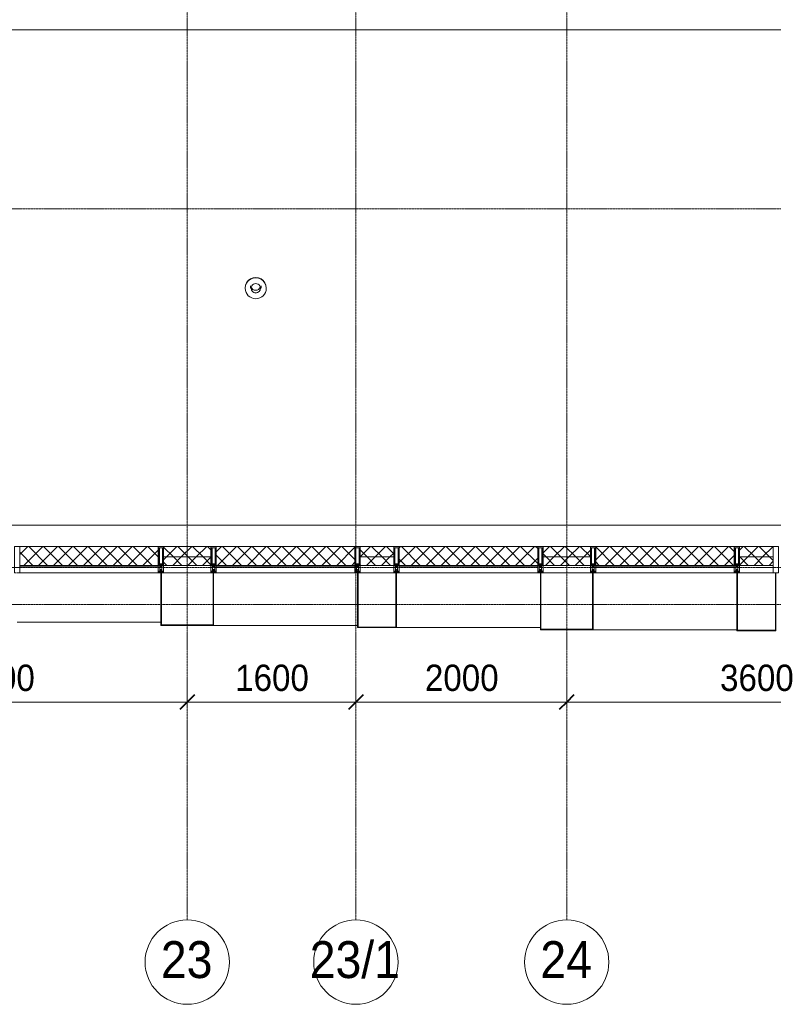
# Model space of a CAD drawing. Header units: millimetres. Extents: x 5617 to 126876, y 7718 to 242066.
# Tile 7 of 25: x 43335 to 50485, y 55757 to 65095. Entities that reach past the tile are written whole.
import ezdxf

# ---------------------------------------------------------------- set-up
doc = ezdxf.new("R2010")
doc.units = ezdxf.units.MM
doc.linetypes.add('ADSK_Линия сетки', pattern=[25, 20, -2.5, 0, -2.5])
doc.linetypes.add('Линия сетки', pattern=[25, 20, -2.5, 0, -2.5])
for name, color, linetype, lineweight in [('Импосты витража', 7, 'Continuous', 18), ('Колонны', 7, 'Continuous', 18), ('Оборудование', 7, 'Continuous', 18), ('Оси', 7, 'Continuous', 9), ('Перекрытия', 7, 'Continuous', 18), ('Размеры', 7, 'Continuous', 9), ('Размеры-100', 7, 'Continuous', 9), ('Стены разрез', 7, 'Continuous', 40), ('Стены штриховка', 7, 'Continuous', 40), ('Элементы узлов', 7, 'Continuous', 18)]:
    doc.layers.add(name, color=color, linetype=linetype, lineweight=lineweight)
doc.styles.add('Arial', font='arial.ttf', dxfattribs={"width": 0.9, "height": 250})
doc.styles.add('Arial_1', font='arial.ttf', dxfattribs={"width": 0.9, "height": 350})
doc.dimstyles.new('Основной_2_5_мм', dxfattribs={"dimscale": 304.8, "dimtxt": 255.06485, "dimasz": 0.463911, "dimexe": 0.492126, "dimexo": 0.492126, "dimgap": 0.098425, "dimtad": 1, "dimdec": 0, "dimdsep": 46, "dimtxsty": 'Arial', "dimblk1": 'OBLIQUE', "dimblk2": 'OBLIQUE', "dimsah": 1, "dimcen": 0.09, "dimdle": 0.492126, "dimazin": 2, "dimtfac": 1, "dimtdec": 4, "dimtix": 1, "dimtmove": 0, "dimatfit": 3, "dimfxl": 1, "dimtvp": 1, "dimtolj": 1, "dimtzin": 0, "dimlwd": 20, "dimlwe": 20, "dimarcsym": 2})
pattern_1 = [(45, (0, 0), (-70.71068, 70.71068), []), (135, (0, 0), (-70.71068, -70.71068), [])]

# ---------------------------------------------------------------- blocks, each defined once
blk = doc.blocks.new('170_Воронка - Воронка-V6-МКСС_K3_L28_92_550__Кровля К3_ - зависимый 1')
at = {"layer": 'Оборудование', "color": 253, "true_color": 0xaaaaaa}
for p, q in [((94150, 62572.1), (94150, 62550)), ((94250, 62550), (94250, 62572.1)), ((94100, 62550), (94100, 62548)), ((94300, 62548), (94300, 62550))]:
    blk.add_line(p, q, dxfattribs=at)
for centre, major_axis, start_param, end_param in [((94200, 62550), (100, 0), 0, 3.141593), ((94200, 62548), (100, 0), 0, 3.141593), ((94200, 62548), (45, 0), 0, 3.141593), ((94200, 62548), (100, 0), 3.141593, 6.283185), ((94200, 62550), (45, 0), 3.164431, 6.260347), ((94200, 62550), (45, 0), 3.164431, 6.260347), ((94200, 62548), (45, 0), 3.141593, 6.283185), ((94200, 62573.9), (45, 0), 3.436421, 5.982364)]:
    blk.add_ellipse(centre, major_axis=major_axis, ratio=0.996815, start_param=start_param, end_param=end_param, dxfattribs=at)
blk = doc.blocks.new('135_SLK_K3_AR_rvt-1-МКСС_K3_L28_92_550__Кровля К3_ - зависимый 1')
at = {"layer": 'Перекрытия', "color": 254, "true_color": 0xcccccc}
for p, q in [((99894.3, 65000), (85950, 65000)), ((85950, 60300), (108645.9, 60300))]:
    blk.add_line(p, q, dxfattribs=at)
at = {"layer": 'Оборудование', "color": 253, "lineweight": 18, "true_color": 0xaaaaaa}
blk.add_blockref('170_Воронка - Воронка-V6-МКСС_K3_L28_92_550__Кровля К3_ - зависимый 1', (0, 0), dxfattribs=at)
blk = doc.blocks.new('Rectangular Mullion - 50Wx250H-2623690-МКСС_K3_L28_92_550__Кровля К3_ - зависимый 1')
at = {"layer": 'Элементы узлов', "color": 254, "lineweight": 5, "true_color": 0xcccccc}
for p, q in [((-25, 65.2), (-25, 250)), ((-25, 250), (0, 250)), ((-23, 237.3), (0, 237.3)), ((-23, 237.3), (-23, 73.6)), ((-14.9, 84), (-14.9, 237.3)), ((25, 250), (0, 250)), ((23, 237.3), (0, 237.3)), ((14.9, 84), (14.9, 237.3)), ((23, 237.3), (23, 73.6)), ((25, 65.2), (25, 250)), ((-14, 65.2), (-25, 65.2)), ((-23.8, 14.6), (-25, 14.2)), ((-25, 0), (-25, 14.2)), ((-22.3, 17), (-23.8, 17)), ((-23.8, 17), (-23.8, 14.6)), ((-22.5, 10.6), (-23.8, 14.6)), ((-22.5, 10.6), (-23.7, 9.9)), ((-23.7, 1.3), (-23.7, 9.9)), ((-23.7, 1.3), (-11.8, 1.3)), ((-23.2, 10.2), (-22.5, 8)), ((0, 84), (-23, 84)), ((-0.5, 73.6), (-23, 73.6)), ((-22.5, 8), (-22.5, 4.5)), ((-21.3, 4.5), (-22.5, 4.5)), ((-22.3, 17), (-22.3, 16)), ((-22.3, 16), (-21.3, 16)), ((-19, 17.6), (-21.3, 16)), ((-21.3, 4.5), (-21.3, 6.5)), ((-21.3, 6.5), (-14.2, 6.5)), ((-18.4, 16.6), (-19, 17.6)), ((-7.4, 16.6), (-18.4, 16.6)), ((-14.2, 6.5), (-14.2, 4.5)), ((-13.2, 4.5), (-14.2, 4.5)), ((-14, 71.3), (-14, 65.2)), ((-10, 71.3), (-14, 71.3)), ((-13.2, 4.5), (-12.2, 7.2)), ((-12.7, 7.6), (-11.3, 11.4)), ((-12.7, 7.6), (-11.8, 6.9)), ((-12.2, 9), (-12.2, 14.8)), ((-12.2, 14.8), (0, 14.8)), ((-11.8, 1.3), (-11.8, 6.9)), ((-10.5, 11.2), (-11.3, 11.4)), ((-10.5, 1.5), (-10.5, 11.2)), ((-4.8, 1.5), (-10.5, 1.5)), ((-10, 53), (-10, 71.3)), ((-8.7, 53), (-10, 53)), ((-10, 53), (-10, 17)), ((-10, 17), (-7.5, 17)), ((-8.7, 53), (-7, 54.7)), ((-8.5, 23), (-1.5, 30)), ((-8.5, 18.5), (-8.5, 23)), ((-7.5, 18.5), (-8.5, 18.5)), ((-7.5, 17), (-7.5, 18.5)), ((-7.4, 18), (-7.4, 16.6)), ((-2.6, 18), (-7.4, 18)), ((-7, 65.2), (-5.9, 67.3)), ((-7, 65.2), (-7, 54.7)), ((-4.1, 67.3), (-5.9, 67.3)), ((0, 8), (-4.8, 8)), ((-4.8, 1.5), (-4.8, 8)), ((-4.1, 67.3), (-2.9, 65.1)), ((-2.9, 65.1), (-2.9, 54.6)), ((-1.3, 53), (-2.9, 54.6)), ((-2.6, 18), (-2.6, 16.8)), ((-2.6, 16.8), (0, 16.8)), ((-1.5, 30), (0, 30)), ((0, 53), (-1.3, 53)), ((0, 84), (23, 84)), ((0, 53), (1.3, 53)), ((1.5, 30), (0, 30)), ((2.6, 16.8), (0, 16.8)), ((0, 14.8), (0, 16.8)), ((0, 14.8), (0, 16.8)), ((12.2, 14.8), (0, 14.8)), ((0, 0), (0, 8)), ((0, 8), (4.8, 8)), ((0, 0), (0, 8)), ((0.5, 73.6), (23, 73.6)), ((1.3, 53), (2.9, 54.6)), ((8.5, 23), (1.5, 30)), ((2.6, 18), (2.6, 16.8)), ((2.6, 18), (7.4, 18)), ((4.1, 67.3), (2.9, 65.1)), ((2.9, 65.1), (2.9, 54.6)), ((4.1, 67.3), (5.9, 67.3)), ((4.8, 1.5), (4.8, 8)), ((4.8, 1.5), (10.5, 1.5)), ((7, 65.2), (5.9, 67.3)), ((7, 65.2), (7, 54.7)), ((8.7, 53), (7, 54.7)), ((7.4, 18), (7.4, 16.6)), ((7.4, 16.6), (18.4, 16.6)), ((7.5, 18.5), (8.5, 18.5)), ((7.5, 17), (7.5, 18.5)), ((10, 17), (7.5, 17)), ((8.5, 18.5), (8.5, 23)), ((8.7, 53), (10, 53)), ((10, 71.3), (14, 71.3)), ((10, 53), (10, 71.3)), ((10, 53), (10, 17)), ((10.5, 11.2), (11.3, 11.4)), ((10.5, 1.5), (10.5, 11.2)), ((12.7, 7.6), (11.3, 11.4)), ((12.7, 7.6), (11.8, 6.9)), ((11.8, 1.3), (11.8, 6.9)), ((23.7, 1.3), (11.8, 1.3)), ((12.2, 9), (12.2, 14.8)), ((13.2, 4.5), (12.2, 7.2)), ((13.2, 4.5), (14.2, 4.5)), ((14, 71.3), (14, 65.2)), ((14, 65.2), (25, 65.2)), ((21.3, 6.5), (14.2, 6.5)), ((14.2, 6.5), (14.2, 4.5)), ((18.4, 16.6), (19, 17.6)), ((19, 17.6), (21.3, 16)), ((22.3, 16), (21.3, 16)), ((21.3, 4.5), (21.3, 6.5)), ((21.3, 4.5), (22.5, 4.5)), ((22.3, 17), (22.3, 16)), ((22.3, 17), (23.8, 17)), ((22.5, 10.6), (23.8, 14.6)), ((22.5, 10.6), (23.7, 9.9)), ((23.2, 10.2), (22.5, 8)), ((22.5, 8), (22.5, 4.5)), ((23.7, 1.3), (23.7, 9.9)), ((23.8, 17), (23.8, 14.6)), ((23.8, 14.6), (25, 14.2)), ((25, 0), (25, 14.2)), ((-25, 0), (0, 0)), ((25, 0), (0, 0))]:
    blk.add_line(p, q, dxfattribs=at)
for centre, start, end in [((-0.5, 73.1), 360, 90), ((0.5, 73.1), 90, 180)]:
    blk.add_arc(centre, 0.5, start, end, dxfattribs=at)
blk = doc.blocks.new('Rectangular Mullion - R_StandardFrame_50Wx250H-5847935-МКСС_K3_L28_92_550__Кровля К3_ - зависимый 1')
at = {"layer": 'Импосты витража', "color": 254, "lineweight": 5, "true_color": 0xcccccc}
for p, q in [((-25, 0), (-25, 250)), ((-25, 250), (25, 250)), ((25, 250), (25, 0)), ((0, 0), (-25, 0)), ((25, 0), (5, 0))]:
    blk.add_line(p, q, dxfattribs=at)
blk = doc.blocks.new('Rectangular Mullion - R_StandardFrame_50Wx250H-5847933-МКСС_K3_L28_92_550__Кровля К3_ - зависимый 1')
at = {"layer": 'Импосты витража', "color": 254, "lineweight": 5, "true_color": 0xcccccc}
for p, q in [((-25, 0), (-25, 250)), ((-25, 250), (25, 250)), ((25, 250), (25, 0)), ((-5, 0), (-25, 0)), ((25, 0), (0, 0))]:
    blk.add_line(p, q, dxfattribs=at)
blk = doc.blocks.new('Rectangular Mullion - R_StandardFrame_50Wx250H-V1-МКСС_K3_L28_92_550__Кровля К3_ - зависимый 1')
at = {"layer": 'Импосты витража', "color": 254, "lineweight": 5, "true_color": 0xcccccc}
for p, q in [((-25, 0), (-25, 250)), ((-25, 250), (25, 250)), ((25, 250), (25, 0)), ((0, 0), (-25, 0)), ((25, 0), (5, 0))]:
    blk.add_line(p, q, dxfattribs=at)
blk = doc.blocks.new('A_SLK_PAN_Type1 - Прямой тип панели-5878919-МКСС_K3_L28_92_550__Кровля К3_ - зависимый 1')
at = {"layer": 'Колонны', "color": 254, "lineweight": 5, "true_color": 0xcccccc}
for p, q in [((-180, 0), (-185, 0)), ((-185, 0), (-185, -520)), ((-180, -515), (-180, 0)), ((160, 0), (-160, 0)), ((180, 0), (180, -515)), ((185, 0), (180, 0)), ((185, -520), (185, 0)), ((-185, -520), (185, -520)), ((180, -515), (-180, -515))]:
    blk.add_line(p, q, dxfattribs=at)
blk = doc.blocks.new('A_SLK_PAN_Type1 - Прямой тип панели-5878924-МКСС_K3_L28_92_550__Кровля К3_ - зависимый 1')
at = {"layer": 'Колонны', "color": 254, "lineweight": 5, "true_color": 0xcccccc}
for p, q in [((-245, 0), (-250, 0)), ((-250, 0), (-250, -500)), ((-245, -495), (-245, 0)), ((225, 0), (-225, 0)), ((245, 0), (245, -495)), ((250, 0), (245, 0)), ((250, -500), (250, 0)), ((-250, -500), (250, -500)), ((245, -495), (-245, -495))]:
    blk.add_line(p, q, dxfattribs=at)
blk = doc.blocks.new('A_SLK_PAN_Type1 - Прямой тип панели-5878925-МКСС_K3_L28_92_550__Кровля К3_ - зависимый 1')
at = {"layer": 'Колонны', "color": 254, "lineweight": 5, "true_color": 0xcccccc}
for p, q in [((-245, 0), (-250, 0)), ((-250, 0), (-250, -540)), ((-245, -535), (-245, 0)), ((225, 0), (-225, 0)), ((245, 0), (245, -535)), ((250, 0), (245, 0)), ((250, -540), (250, 0)), ((-250, -540), (250, -540)), ((245, -535), (-245, -535))]:
    blk.add_line(p, q, dxfattribs=at)
blk = doc.blocks.new('A_SLK_PAN_Type1 - Прямой тип панели-5878926-МКСС_K3_L28_92_550__Кровля К3_ - зависимый 1')
at = {"layer": 'Колонны', "color": 254, "lineweight": 5, "true_color": 0xcccccc}
for p, q in [((-180, 0), (-185, 0)), ((-185, 0), (-185, -550)), ((-180, -545), (-180, 0)), ((160, 0), (-160, 0)), ((180, 0), (180, -545)), ((185, 0), (180, 0)), ((185, -550), (185, 0)), ((-185, -550), (185, -550)), ((180, -545), (-180, -545))]:
    blk.add_line(p, q, dxfattribs=at)
blk = doc.blocks.new('A_OGR_PAN_Отлив - A_OGR_PAN_Отлив-5711203-МКСС_K3_L28_92_550__Кровля К3_ - зависимый 1')
at = {"layer": 'Колонны', "color": 254, "lineweight": 5, "true_color": 0xcccccc}
blk.add_line((-682.5, -470), (682.5, -470), dxfattribs=at)
blk = doc.blocks.new('A_OGR_PAN_Отлив - A_OGR_PAN_Отлив-5711212-МКСС_K3_L28_92_550__Кровля К3_ - зависимый 1')
at = {"layer": 'Колонны', "color": 254, "lineweight": 5, "true_color": 0xcccccc}
blk.add_line((-682.5, -500), (682.5, -500), dxfattribs=at)
blk = doc.blocks.new('A_OGR_PAN_Отлив - A_OGR_PAN_Отлив-5711221-МКСС_K3_L28_92_550__Кровля К3_ - зависимый 1')
at = {"layer": 'Колонны', "color": 254, "lineweight": 5, "true_color": 0xcccccc}
blk.add_line((-682.5, -520), (682.5, -520), dxfattribs=at)
blk = doc.blocks.new('A_OGR_PAN_Отлив - A_OGR_PAN_Отлив-5711230-МКСС_K3_L28_92_550__Кровля К3_ - зависимый 1')
at = {"layer": 'Колонны', "color": 254, "lineweight": 5, "true_color": 0xcccccc}
blk.add_line((-682.5, -540), (682.5, -540), dxfattribs=at)
blk = doc.blocks.new('135_SLK_K3_AR_FCD_rvt-1-МКСС_K3_L28_92_550__Кровля К3_ - зависимый 1')
at = {"layer": 'Стены разрез', "lineweight": 5, "true_color": 0xcccccc}
h = blk.add_hatch(dxfattribs=at)
h.set_pattern_fill('FP_4', color=254, style=0, pattern_type=2)
h.set_pattern_definition(pattern_1)
h.paths.add_polyline_path([(93275, 59920), (93275, 60100), (91960, 60100), (91960, 59920)])
h = blk.add_hatch(dxfattribs=at)
h.set_pattern_fill('FP_4', color=254, style=0, pattern_type=2)
h.set_pattern_definition(pattern_1)
h.paths.add_polyline_path([(93775, 60000), (93775, 60100), (93325, 60100), (93325, 60000)])
h = blk.add_hatch(dxfattribs=at)
h.set_pattern_fill('FP_4', color=254, style=0, pattern_type=2)
h.set_pattern_definition(pattern_1)
h.paths.add_polyline_path([(95140, 59920), (95140, 60100), (93825, 60100), (93825, 59920), (93980.9, 59920)])
h = blk.add_hatch(dxfattribs=at)
h.set_pattern_fill('FP_4', color=254, style=0, pattern_type=2)
h.set_pattern_definition(pattern_1)
h.paths.add_polyline_path([(95510, 60000), (95510, 60100), (95190, 60100), (95190, 60000)])
h = blk.add_hatch(dxfattribs=at)
h.set_pattern_fill('FP_4', color=254, style=0, pattern_type=2)
h.set_pattern_definition(pattern_1)
h.paths.add_polyline_path([(96875, 59920), (96875, 60100), (95560, 60100), (95560, 59920), (96075.9, 59920)])
h = blk.add_hatch(dxfattribs=at)
h.set_pattern_fill('FP_4', color=254, style=0, pattern_type=2)
h.set_pattern_definition(pattern_1)
h.paths.add_polyline_path([(97375, 60000), (97375, 60100), (96925, 60100), (96925, 60000)])
h = blk.add_hatch(dxfattribs=at)
h.set_pattern_fill('FP_4', color=254, style=0, pattern_type=2)
h.set_pattern_definition(pattern_1)
h.paths.add_polyline_path([(98740, 59920), (98740, 60100), (97425, 60100), (97425, 59920)])
h = blk.add_hatch(dxfattribs=at)
h.set_pattern_fill('FP_4', color=254, style=0, pattern_type=2)
h.set_pattern_definition(pattern_1)
h.paths.add_polyline_path([(99110, 60000), (99110, 60100), (98790, 60100), (98790, 60000)])
h = blk.add_hatch(dxfattribs=at)
h.set_pattern_fill('FP_4', color=254, style=0, pattern_type=2)
h.set_pattern_definition(pattern_1)
h.paths.add_polyline_path([(93775, 59920), (93775, 60000), (93325, 60000), (93325, 59920)])
h = blk.add_hatch(dxfattribs=at)
h.set_pattern_fill('FP_4', color=254, style=0, pattern_type=2)
h.set_pattern_definition(pattern_1)
h.paths.add_polyline_path([(95510, 59920), (95510, 60000), (95190, 60000), (95190, 59920)])
h = blk.add_hatch(dxfattribs=at)
h.set_pattern_fill('FP_4', color=254, style=0, pattern_type=2)
h.set_pattern_definition(pattern_1)
h.paths.add_polyline_path([(97375, 59920), (97375, 60000), (96925, 60000), (96925, 59920)])
h = blk.add_hatch(dxfattribs=at)
h.set_pattern_fill('FP_4', color=254, style=0, pattern_type=2)
h.set_pattern_definition(pattern_1)
h.paths.add_polyline_path([(99110, 59920), (99110, 60000), (98790, 60000), (98790, 59920)])
at = {"layer": 'Стены разрез', "color": 254, "lineweight": 9, "true_color": 0xcccccc}
for p, q in [((93275, 60100), (91960, 60100)), ((91960, 60100), (91960, 59850)), ((93275, 59850), (93275, 60100)), ((93775, 60100), (93325, 60100)), ((93325, 60100), (93325, 59920)), ((93775, 59920), (93775, 60100)), ((95140, 60100), (93825, 60100)), ((93825, 60100), (93825, 59850)), ((95140, 59850), (95140, 60100)), ((95510, 60100), (95190, 60100)), ((95190, 60100), (95190, 59920)), ((95510, 59920), (95510, 60100)), ((96875, 60100), (95560, 60100)), ((95560, 60100), (95560, 59850)), ((96875, 59850), (96875, 60100)), ((97375, 60100), (96925, 60100)), ((96925, 60100), (96925, 59920)), ((97375, 59920), (97375, 60100)), ((98740, 60100), (97425, 60100)), ((97425, 60100), (97425, 59850)), ((98740, 59850), (98740, 60100)), ((99110, 60100), (98790, 60100)), ((98790, 60100), (98790, 59920)), ((99110, 59920), (99110, 60100)), ((93325, 59920), (93775, 59920)), ((95190, 59920), (95510, 59920)), ((96925, 59920), (97375, 59920)), ((98790, 59920), (99110, 59920)), ((91960, 59850), (93275, 59850)), ((93825, 59850), (95140, 59850)), ((95560, 59850), (96875, 59850)), ((97425, 59850), (98740, 59850))]:
    blk.add_line(p, q, dxfattribs=at)
at = {"layer": 'Стены штриховка', "color": 254, "lineweight": 9, "true_color": 0xcccccc}
for p, q in [((93325, 60000), (93775, 60000)), ((95190, 60000), (95510, 60000)), ((96925, 60000), (97375, 60000)), ((98790, 60000), (99110, 60000)), ((91960, 59920), (93275, 59920)), ((91960, 59905), (93275, 59905)), ((93825, 59920), (95140, 59920)), ((93825, 59905), (95140, 59905)), ((95560, 59920), (96875, 59920)), ((95560, 59905), (96875, 59905)), ((97425, 59920), (98740, 59920)), ((97425, 59905), (98740, 59905))]:
    blk.add_line(p, q, dxfattribs=at)
at = {"layer": 'Импосты витража', "color": 254, "lineweight": 5, "true_color": 0xcccccc, "extrusion": (0, 0, -1)}
for name, p in [('Rectangular Mullion - R_StandardFrame_50Wx250H-V1-МКСС_K3_L28_92_550__Кровля К3_ - зависимый 1', (-91935, 59850)), ('Rectangular Mullion - 50Wx250H-2623690-МКСС_K3_L28_92_550__Кровля К3_ - зависимый 1', (-93300, 59850)), ('Rectangular Mullion - R_StandardFrame_50Wx250H-5847933-МКСС_K3_L28_92_550__Кровля К3_ - зависимый 1', (-93300, 59850)), ('Rectangular Mullion - 50Wx250H-2623690-МКСС_K3_L28_92_550__Кровля К3_ - зависимый 1', (-93800, 59850)), ('Rectangular Mullion - R_StandardFrame_50Wx250H-V1-МКСС_K3_L28_92_550__Кровля К3_ - зависимый 1', (-93800, 59850)), ('Rectangular Mullion - 50Wx250H-2623690-МКСС_K3_L28_92_550__Кровля К3_ - зависимый 1', (-95165, 59850)), ('Rectangular Mullion - R_StandardFrame_50Wx250H-5847933-МКСС_K3_L28_92_550__Кровля К3_ - зависимый 1', (-95165, 59850)), ('Rectangular Mullion - 50Wx250H-2623690-МКСС_K3_L28_92_550__Кровля К3_ - зависимый 1', (-95535, 59850)), ('Rectangular Mullion - R_StandardFrame_50Wx250H-V1-МКСС_K3_L28_92_550__Кровля К3_ - зависимый 1', (-95535, 59850)), ('Rectangular Mullion - 50Wx250H-2623690-МКСС_K3_L28_92_550__Кровля К3_ - зависимый 1', (-96900, 59850)), ('Rectangular Mullion - R_StandardFrame_50Wx250H-5847933-МКСС_K3_L28_92_550__Кровля К3_ - зависимый 1', (-96900, 59850)), ('Rectangular Mullion - 50Wx250H-2623690-МКСС_K3_L28_92_550__Кровля К3_ - зависимый 1', (-97400, 59850)), ('Rectangular Mullion - R_StandardFrame_50Wx250H-5847935-МКСС_K3_L28_92_550__Кровля К3_ - зависимый 1', (-97400, 59850)), ('Rectangular Mullion - 50Wx250H-2623690-МКСС_K3_L28_92_550__Кровля К3_ - зависимый 1', (-98765, 59850)), ('Rectangular Mullion - R_StandardFrame_50Wx250H-5847933-МКСС_K3_L28_92_550__Кровля К3_ - зависимый 1', (-98765, 59850)), ('Rectangular Mullion - R_StandardFrame_50Wx250H-V1-МКСС_K3_L28_92_550__Кровля К3_ - зависимый 1', (-99135, 59850))]:
    blk.add_blockref(name, p, dxfattribs=at)
at = {"layer": 'Колонны', "color": 254, "lineweight": 5, "true_color": 0xcccccc}
for name, p in [('A_SLK_PAN_Type1 - Прямой тип панели-5878924-МКСС_K3_L28_92_550__Кровля К3_ - зависимый 1', (93550, 59850)), ('A_SLK_PAN_Type1 - Прямой тип панели-5878919-МКСС_K3_L28_92_550__Кровля К3_ - зависимый 1', (95350, 59850)), ('A_SLK_PAN_Type1 - Прямой тип панели-5878925-МКСС_K3_L28_92_550__Кровля К3_ - зависимый 1', (97150, 59850)), ('A_SLK_PAN_Type1 - Прямой тип панели-5878926-МКСС_K3_L28_92_550__Кровля К3_ - зависимый 1', (98950, 59850)), ('A_OGR_PAN_Отлив - A_OGR_PAN_Отлив-5711203-МКСС_K3_L28_92_550__Кровля К3_ - зависимый 1', (92617.5, 59850)), ('A_OGR_PAN_Отлив - A_OGR_PAN_Отлив-5711212-МКСС_K3_L28_92_550__Кровля К3_ - зависимый 1', (94482.5, 59850)), ('A_OGR_PAN_Отлив - A_OGR_PAN_Отлив-5711221-МКСС_K3_L28_92_550__Кровля К3_ - зависимый 1', (96217.5, 59850)), ('A_OGR_PAN_Отлив - A_OGR_PAN_Отлив-5711230-МКСС_K3_L28_92_550__Кровля К3_ - зависимый 1', (98082.5, 59850))]:
    blk.add_blockref(name, p, dxfattribs=at)
blk = doc.blocks.new('Ось сетки - Круг_Ø8 мм-6577-МКСС_K3_L28_92_550__Кровля К3_ - зависимый 1')
at = {"layer": 'Оси', "lineweight": 20}
for start, end in [(360, 180), (180, 360)]:
    blk.add_arc((0, 0), 4, start, end, dxfattribs=at)
blk = doc.blocks.new('DIMBLOCK6-МКСС_K3_L28_92_550__Кровля К3_ - зависимый 1')
at = {"layer": 'Размеры-100', "lineweight": 20, "transparency": 16777216}
for p, q in [((41325.1, 58624.2), (41325.1, 58774.2)), ((44925.1, 58624.2), (44925.1, 58774.2)), ((41325.1, 58624.2), (44925.1, 58624.2)), ((41325.1, 58624.2), (41325.1, 58574.1)), ((44925.1, 58624.2), (44925.1, 58574.1))]:
    blk.add_line(p, q, dxfattribs=at)
at = {"layer": 'Размеры-100', "lineweight": 40, "transparency": 16777216}
for p, q in [((41325.1, 58624.2), (41395.8, 58694.9)), ((44925.1, 58624.2), (44995.8, 58694.9)), ((41325.1, 58624.2), (41254.4, 58553.5)), ((44925.1, 58624.2), (44854.4, 58553.5))]:
    blk.add_line(p, q, dxfattribs=at)
at = {"layer": 'Размеры-100', "color": 0, "lineweight": 20, "transparency": 16777216, "insert": (42779.8, 58978.7), "char_height": 250, "width": 828.765, "attachment_point": 1, "line_spacing_factor": 0.941778, "style": 'Arial'}
blk.add_mtext('3600', dxfattribs=at)
blk = doc.blocks.new('_Oblique')
at = {"color": 0, "linetype": 'ByBlock', "lineweight": -2}
blk.add_line((-0.5, -0.5), (0.5, 0.5), dxfattribs=at)
blk = doc.blocks.new('DIMBLOCK7-МКСС_K3_L28_92_550__Кровля К3_ - зависимый 1')
at = {"layer": 'Размеры-100', "lineweight": 20, "transparency": 16777216}
for p, q in [((44925.1, 58624.2), (44925.1, 58774.2)), ((46525.1, 58624.2), (46525.1, 58774.2)), ((44925.1, 58624.2), (46525.1, 58624.2)), ((44925.1, 58624.2), (44925.1, 58574.1)), ((46525.1, 58624.2), (46525.1, 58574.1))]:
    blk.add_line(p, q, dxfattribs=at)
at = {"layer": 'Размеры-100', "lineweight": 40, "transparency": 16777216}
for p, q in [((44925.1, 58624.2), (44995.8, 58694.9)), ((46525.1, 58624.2), (46595.8, 58694.9)), ((44925.1, 58624.2), (44854.4, 58553.5)), ((46525.1, 58624.2), (46454.4, 58553.5))]:
    blk.add_line(p, q, dxfattribs=at)
at = {"layer": 'Размеры-100', "color": 0, "lineweight": 20, "transparency": 16777216, "insert": (45379.8, 58978.7), "char_height": 250, "width": 828.765, "attachment_point": 1, "line_spacing_factor": 0.941778, "style": 'Arial'}
blk.add_mtext('1600', dxfattribs=at)
blk = doc.blocks.new('DIMBLOCK8-МКСС_K3_L28_92_550__Кровля К3_ - зависимый 1')
at = {"layer": 'Размеры-100', "lineweight": 20, "transparency": 16777216}
for p, q in [((46525.1, 58624.2), (46525.1, 58774.2)), ((48525.1, 58624.2), (48525.1, 58774.2)), ((46525.1, 58624.2), (48525.1, 58624.2)), ((46525.1, 58624.2), (46525.1, 58574.1)), ((48525.1, 58624.2), (48525.1, 58574.1))]:
    blk.add_line(p, q, dxfattribs=at)
at = {"layer": 'Размеры-100', "lineweight": 40, "transparency": 16777216}
for p, q in [((46525.1, 58624.2), (46595.8, 58694.9)), ((48525.1, 58624.2), (48595.8, 58694.9)), ((46525.1, 58624.2), (46454.4, 58553.5)), ((48525.1, 58624.2), (48454.4, 58553.5))]:
    blk.add_line(p, q, dxfattribs=at)
at = {"layer": 'Размеры-100', "color": 0, "lineweight": 20, "transparency": 16777216, "insert": (47179.8, 58978.7), "char_height": 250, "width": 828.765, "attachment_point": 1, "line_spacing_factor": 0.941778, "style": 'Arial'}
blk.add_mtext('2000', dxfattribs=at)
blk = doc.blocks.new('DIMBLOCK9-МКСС_K3_L28_92_550__Кровля К3_ - зависимый 1')
at = {"layer": 'Размеры-100', "lineweight": 20, "transparency": 16777216}
for p, q in [((48525.1, 58624.2), (48525.1, 58774.2)), ((52125.1, 58624.2), (52125.1, 58774.2)), ((48525.1, 58624.2), (52125.1, 58624.2)), ((48525.1, 58624.2), (48525.1, 58574.1)), ((52125.1, 58624.2), (52125.1, 58574.1))]:
    blk.add_line(p, q, dxfattribs=at)
at = {"layer": 'Размеры-100', "lineweight": 40, "transparency": 16777216}
for p, q in [((48525.1, 58624.2), (48595.8, 58694.9)), ((52125.1, 58624.2), (52195.8, 58694.9)), ((48525.1, 58624.2), (48454.4, 58553.5)), ((52125.1, 58624.2), (52054.4, 58553.5))]:
    blk.add_line(p, q, dxfattribs=at)
at = {"layer": 'Размеры-100', "color": 0, "lineweight": 20, "transparency": 16777216, "insert": (49979.8, 58978.7), "char_height": 250, "width": 828.765, "attachment_point": 1, "line_spacing_factor": 0.941778, "style": 'Arial'}
blk.add_mtext('3600', dxfattribs=at)

msp = doc.modelspace()

# ---------------------------------------------------------------- linework, layer by layer
at = {"layer": 'Оси', "linetype": 'Линия сетки'}
for p, q in [((44925.1, 56557.2), (44925.1, 77590)), ((46525.1, 56557.2), (46525.1, 77590)), ((48525.1, 56557.2), (48525.1, 77590))]:
    msp.add_line(p, q, dxfattribs=at)
at = {"layer": 'Оси', "linetype": 'ADSK_Линия сетки'}
for p, q in [((61557.6, 63300), (24571.3, 63300)), ((61557.6, 59900), (25841.3, 59900)), ((61557.6, 59550), (24571.3, 59550))]:
    msp.add_line(p, q, dxfattribs=at)

# ---------------------------------------------------------------- block references
at = {"lineweight": 5}
for name in ['135_SLK_K3_AR_FCD_rvt-1-МКСС_K3_L28_92_550__Кровля К3_ - зависимый 1', '135_SLK_K3_AR_rvt-1-МКСС_K3_L28_92_550__Кровля К3_ - зависимый 1']:
    msp.add_blockref(name, (-48624.9, 0), dxfattribs=at)
at = {"layer": 'Оси', "lineweight": 20, "xscale": 99.99999999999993, "yscale": 99.99999999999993, "zscale": 99.99999999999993}
for p in [(44925.1, 56157.2), (46525.1, 56157.2), (48525.1, 56157.2)]:
    msp.add_blockref('Ось сетки - Круг_Ø8 мм-6577-МКСС_K3_L28_92_550__Кровля К3_ - зависимый 1', p, dxfattribs=at)

# ---------------------------------------------------------------- texts
at = {"layer": 'Оси', "char_height": 350, "attachment_point": 1, "style": 'Arial_1'}
for s, insert, width in [('23', (44674.6, 56356.1), 606.076), ('23/1', (46086.9, 56356.1), 1060.633), ('24', (48274.6, 56356.1), 606.076)]:
    msp.add_mtext(s, dxfattribs=dict(at, insert=insert, width=width))

# ---------------------------------------------------------------- dimensions: what is measured, and where the dimension line sits
at = {"layer": 'Размеры', "lineweight": 20}
for base, p1, p2, override, picture, middle in [((44925.1, 58624.2), (41325.1, 58724.1), (44925.1, 58724.1), {"dimpost": '<>', "dimfxl": 3600}, 'DIMBLOCK6-МКСС_K3_L28_92_550__Кровля К3_ - зависимый 1', (43125.1, 58781.9)), ((46525.1, 58624.2), (44925.1, 58724.1), (46525.1, 58724.1), {"dimpost": '<>', "dimfxl": 1600}, 'DIMBLOCK7-МКСС_K3_L28_92_550__Кровля К3_ - зависимый 1', (45725.1, 58781.8)), ((48525.1, 58624.2), (46525.1, 58724.1), (48525.1, 58724.1), {"dimpost": '<>', "dimfxl": 2000}, 'DIMBLOCK8-МКСС_K3_L28_92_550__Кровля К3_ - зависимый 1', (47525.1, 58781.8)), ((52125.1, 58624.2), (48525.1, 58724.1), (52125.1, 58724.1), {"dimpost": '<>', "dimfxl": 3600}, 'DIMBLOCK9-МКСС_K3_L28_92_550__Кровля К3_ - зависимый 1', (50325.1, 58781.9))]:
    dim = msp.add_linear_dim(base=base, p1=p1, p2=p2, dimstyle='Основной_2_5_мм', override=override, dxfattribs=at)
    dim.commit()
    dim.dimension.update_dxf_attribs({"geometry": picture, "text_midpoint": middle})

doc.saveas('drawing.dxf')
